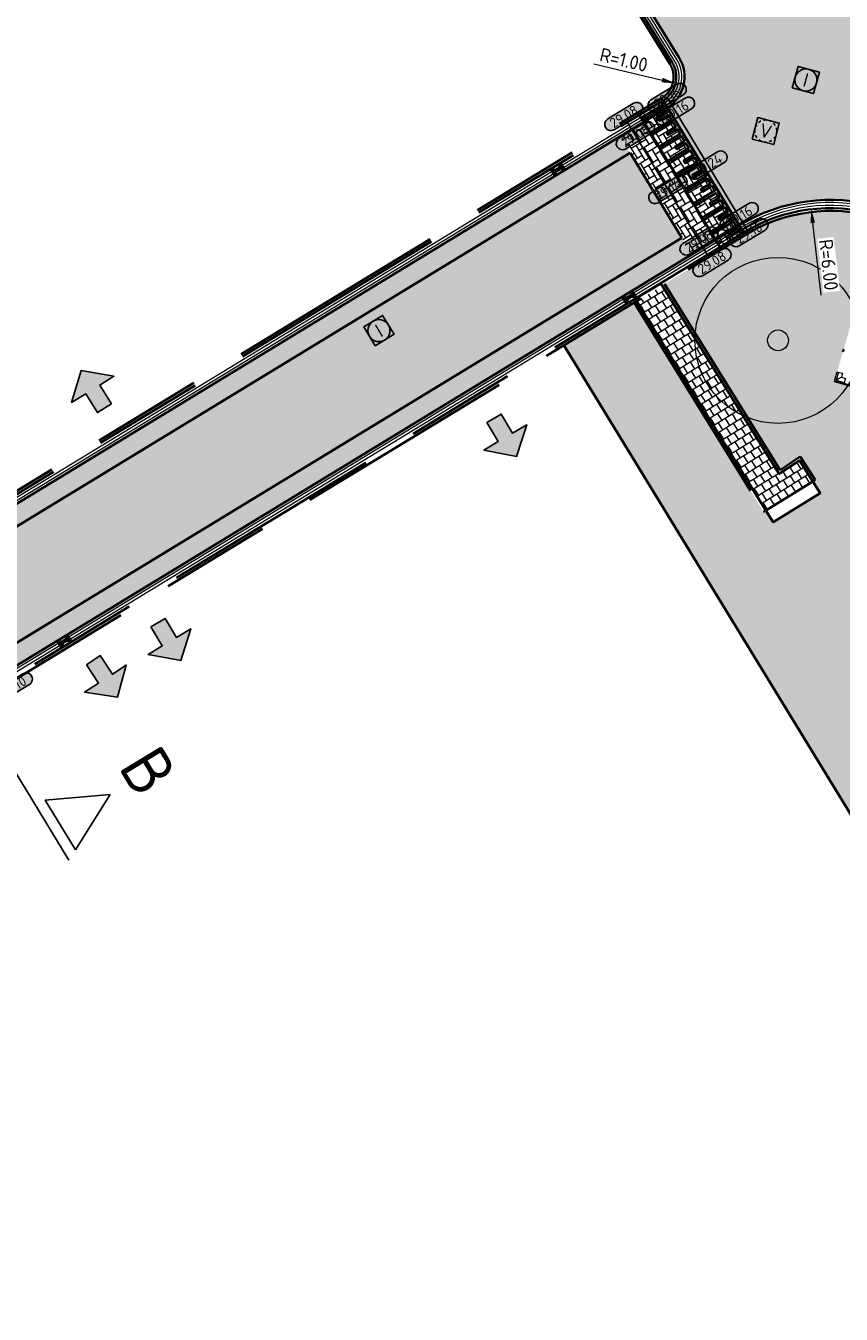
# Model space of a CAD drawing. Header units: metres. Extents: x 199937 to 201628, y 374508 to 375260.
# Tile 98 of 183: x 201229 to 201258, y 374875 to 374922. Entities that reach past the tile are written whole.
import ezdxf
from ezdxf.enums import TextEntityAlignment as Align

# ---------------------------------------------------------------- set-up
doc = ezdxf.new("R2010")
doc.units = ezdxf.units.M
for name, pattern in [('HIDDENX2', [0.75, 0.5, -0.25]), ('VH-GELEIDEBAND', [6, 2, -2, 0, -2]), ('VH-OPSLUITBAND_100X200', [16, 8, -2, 4, -2])]:
    doc.linetypes.add(name, pattern=pattern)
doc.layers.add('000___INRIT-PIJL', color=252, linetype='Continuous')
doc.layers.add('000___OP_DWARSPROFIEL', color=3, linetype='Continuous')
for name, color, linetype, lineweight in [('B-WE-RI-VWA_RIOOLPUT_VALPUT-S', 20, 'Continuous', 25), ('N-WE-GR-BEPLANTING-A', 92, 'Continuous', 0), ('N-WE-GR-GROENSTROOK-G', 90, 'Continuous', 35), ('N-WE-OG-HOOGTELIJN-G', 7, 'Continuous', 25), ('N-WE-RI-ITR_RIOOLPUT-S', 84, 'Continuous', 25), ('N-WE-RI-KOLK-S', 7, 'Continuous', 25), ('N-WE-VH-DREMPEL-G', 30, 'Continuous', 35), ('N-WE-VH-DWARSHELLING-S', 7, 'Continuous', 25), ('N-WE-VH-GOOT-G', 170, 'Continuous', 35), ('N-WE-VH-KANTOPSLUITING_GELEIDEBAND_50 200-G', 20, 'VH-GELEIDEBAND', 35), ('N-WE-VH-KANTOPSLUITING_GELEIDEBAND_50 200_250_HOEKSTUK-S', 20, 'Continuous', 25), ('N-WE-VH-KANTOPSLUITING_OPSLUITBAND_100X200-G', 150, 'VH-OPSLUITBAND_100X200', 35), ('N-WE-VH-KANTVERHARDING_STREKLAAG-G', 60, 'Continuous', 18), ('N-WE-VH-VERHARDING_BETONSTRAATSTEEN-G', 252, 'Continuous', 35), ('N-WE-VH-VERHARDING_TEGEL-A', 252, 'Continuous', 18), ('N-WE-VH-VERHARDING_TEGEL-G', 252, 'Continuous', 35), ('N-WE-VW-MARKERING-G', 7, 'Continuous', 35), ('N-WE-VW-MARKERING-V', 7, 'Continuous', 18), ('X-XX-AL-HOOGTELABEL-S', 7, 'Continuous', 25), ('X-XX-AL-M-200', 7, 'Continuous', 18)]:
    doc.layers.add(name, color=color, linetype=linetype, lineweight=lineweight)
for name, color, linetype, lineweight, true_color in [('N-WE-GR-BOOM-S', 3, 'Continuous', 25, 0x00ff00), ('N-WE-KL-DATA_KAST-G', 80, 'Continuous', 35, 0x3fff00), ('N-WE-VH-VERHARDING_BETONSTRAATSTEEN_HEIDE-A', 7, 'Continuous', 0, 0x986657), ('N-WE-VH-VERHARDING_BETONSTRAATSTEEN_ROOD-A', 7, 'Continuous', 0, 0xa92c0a)]:
    doc.layers.add(name, color=color, linetype=linetype, lineweight=lineweight, true_color=true_color)
doc.styles.add('NLCS-ISO', font='NLCS-ISO.ttf')
doc.styles.add('NLCS-ISO-ANNOTATIEF-T18', font='NLCS-ISO.ttf', dxfattribs={"height": 1.8})
doc.styles.add('NLCS-ISO-M200-T25', font='NLCS-ISO.ttf', dxfattribs={"height": 0.5})
doc.styles.get("Standard").update_dxf_attribs({"font": 'NLCS-ISO.ttf'})
doc.dimstyles.new('NLCS-M200-T25-PIJL_L2_H1', dxfattribs={"dimscale": 0.2, "dimtxt": 2.5, "dimasz": 2.5, "dimexe": 2, "dimexo": 2, "dimgap": 0.7, "dimtad": 1, "dimzin": 0, "dimdsep": 46, "dimtxsty": 'NLCS-ISO-M200-T25', "dimcen": 0, "dimdle": 2, "dimclrd": 256, "dimclre": 256, "dimclrt": 256, "dimadec": 1, "dimazin": 0, "dimtfac": 1, "dimtdec": 3, "dimtofl": 0, "dimtmove": 0, "dimatfit": 3, "dimfxl": 2, "dimfxlon": 1, "dimtfillclr": 256, "dimtolj": 1, "dimtzin": 0, "dimlwd": -1, "dimlwe": -1, "dimarcsym": 0})
pattern_1 = [(121.34211471, (0, 0), (-0.2885869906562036, 0.07012523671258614), [0.63, -0.21]), (31.34211471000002, (-0.3587122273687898, -0.2184617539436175), (-0.2885869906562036, 0.07012523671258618), [0.63, -0.21])]

# ---------------------------------------------------------------- blocks, each defined once
blk = doc.blocks.new('SGR-BOOM_01-SO')
at = {"linetype": 'ByBlock', "lineweight": 18}
h = blk.add_hatch(color=0, dxfattribs=at)
h.dxf.hatch_style = 1
edge = h.paths.add_edge_path()
edge.add_arc((0, 0), 0.25, 0, 360)
at = {"color": 0, "linetype": 'ByBlock', "lineweight": 18}
for radius in [2, 0.25]:
    blk.add_circle((0, 0), radius, dxfattribs=at)
blk = doc.blocks.new('inrit')
h = blk.add_hatch(color=256)
h.dxf.hatch_style = 1
h.paths.add_polyline_path([(0.3000000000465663, 1), (-0.300000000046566, 1), (-0.3000000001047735, 1.799999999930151), (-0.900000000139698, 1.799999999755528), (-2.328301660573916e-10, 2.599999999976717), (0.9000000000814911, 1.799999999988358), (0.2999999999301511, 1.799999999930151)])
at = {"color": 3, "flags": 128}
blk.add_lwpolyline([(0.3000000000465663, 1), (-0.300000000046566, 1), (-0.3000000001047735, 1.799999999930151), (-0.900000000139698, 1.799999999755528), (-2.328301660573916e-10, 2.599999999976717), (0.9000000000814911, 1.799999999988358), (0.2999999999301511, 1.799999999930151), (0.3000000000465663, 1)], dxfattribs=at)
blk = doc.blocks.new('*U193')
for p, q in [((-4.800000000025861, 0.3999999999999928), (-3.75000000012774, 2.500000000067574)), ((-3.75000000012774, 2.500000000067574), (-2.700000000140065, 0.3999999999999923)), ((10.45561646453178, 0.3999999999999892), (11.50561646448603, 2.500000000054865)), ((11.50561646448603, 2.500000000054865), (12.55561646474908, 0.3999999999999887)), ((12.75561646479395, 1.140844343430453e-14), (-5.000000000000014, 1.558858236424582e-14)), ((-2.700000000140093, 0.3999999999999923), (-4.800000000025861, 0.3999999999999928)), ((12.55561646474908, 0.3999999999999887), (10.45561646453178, 0.3999999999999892))]:
    blk.add_line(p, q)
for tag, p in [('A500', (-3.75000000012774, 3.250000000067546)), ('B500', (11.50561646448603, 3.250000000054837))]:
    blk.add_attdef(tag, text='', height=1.75, rotation=1.387420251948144e-09).set_placement(p, align=Align.CENTER)
blk = doc.blocks.new('*U283')
h = blk.add_hatch(color=253)
h.dxf.hatch_style = 1
edge = h.paths.add_edge_path()
edge.add_line((2.726055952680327, 1.132202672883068), (-2.726055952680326, 1.132202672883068))
edge.add_arc((-2.726055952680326, 0), 1.132202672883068, 90, 270)
edge.add_line((-2.726055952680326, -1.132202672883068), (2.726055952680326, -1.132202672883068))
edge.add_arc((2.726055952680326, 3.697785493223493e-32), 1.132202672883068, 270, 450)
blk.add_lwpolyline([(2.726055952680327, 1.132202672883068), (-2.726055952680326, 1.132202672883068, 0.9999999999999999), (-2.726055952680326, -1.132202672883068), (2.726055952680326, -1.132202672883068, 0.9999999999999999)], format="xyb", close=True)
at = {"style": 'NLCS-ISO-ANNOTATIEF-T18'}
blk.add_attdef('HGT', text='', height=1.8, dxfattribs=at).set_placement((-0.002853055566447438, -0.0004570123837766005), align=Align.MIDDLE_CENTER)
blk = doc.blocks.new('SVH-GELEIDEBAND HOEKSTUK_50 200X250_L150_H90INW_HD-MM')
at = {"linetype": 'Continuous', "lineweight": 0}
blk.add_line((150, 0), (300, 150), dxfattribs=at)
blk.add_lwpolyline([(150, 0), (0, 0), (0, 200), (350, 200), (350, -150), (150, -150)], close=True, dxfattribs=at)
blk.add_lwpolyline([(300, -150), (300, 150), (0, 150)], dxfattribs=at)
blk = doc.blocks.new('SRI-PUT_INSPECTIE-SO')
at = {"lineweight": -3, "flags": 128}
blk.add_lwpolyline([(-1.999999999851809, -2.000000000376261), (2.000000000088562, -2.000000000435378), (2.000000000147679, 1.999999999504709), (-2.00000000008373, 1.999999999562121)], close=True, dxfattribs=at)
at = {"lineweight": -3, "ltscale": 1.5}
blk.add_circle((0, -7.105427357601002e-14), 1.999999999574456, dxfattribs=at)
at = {"ltscale": 0.1, "style": 'NLCS-ISO'}
blk.add_text('I', height=2.5, dxfattribs=at).set_placement((-0.002795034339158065, -0.007140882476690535), align=Align.MIDDLE_CENTER)
blk = doc.blocks.new('SRI-PUT_VALPUT-SO')
at = {"lineweight": -3, "flags": 128}
blk.add_lwpolyline([(-1.999999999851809, -2.00000000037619), (2.000000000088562, -2.000000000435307), (2.000000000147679, 1.99999999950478), (-2.00000000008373, 1.999999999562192)], close=True, dxfattribs=at)
at = {"linetype": 'HIDDENX2', "lineweight": -3, "ltscale": 0.25}
blk.add_circle((0, 0), 1.999999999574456, dxfattribs=at)
at = {"ltscale": 0.1, "style": 'NLCS-ISO'}
blk.add_text('V', height=2.5, dxfattribs=at).set_placement((-0.002795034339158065, -0.007140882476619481), align=Align.MIDDLE_CENTER)
blk = doc.blocks.new('*U383')
blk.add_solid([(0, 0), (2.495045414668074, 0.25), (4.990090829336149, 0)])
blk = doc.blocks.new('*D536')
at = {"layer": 'Defpoints', "color": 0, "transparency": 16777216}
for p in [(201256.9517327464, 374915.0191332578), (201257.6469960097, 374909.0595519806)]:
    blk.add_point(p, dxfattribs=at)
at = {"layer": 'X-XX-AL-M-200', "transparency": 16777216}
blk.add_line((201257.3144284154, 374911.9102183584), (201257.0096713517, 374914.5225014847), dxfattribs=at)
blk.add_solid([(201257.0924433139, 374914.5321579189), (201256.9268993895, 374914.5128450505), (201256.9517327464, 374915.0191332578)], dxfattribs=at)
at = {"layer": 'X-XX-AL-M-200', "transparency": 16777216, "insert": (201257.5783919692, 374913.0132361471), "char_height": 0.5, "attachment_point": 5, "rotation": 276.6542237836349, "style": 'NLCS-ISO-M200-T25', "bg_fill": 3, "box_fill_scale": 1.1, "bg_fill_color": 256, "bg_fill_true_color": 13158600, "bg_fill_transparency": 0}
blk.add_mtext('\\A1;R=6.00', dxfattribs=at)
blk = doc.blocks.new('*D537')
at = {"layer": 'Defpoints', "color": 0, "transparency": 16777216}
blk.add_point((201252.0527123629, 374919.5698845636), dxfattribs=at)
at = {"layer": 'X-XX-AL-M-200', "transparency": 16777216}
blk.add_line((201249.104898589, 374920.2708082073), (201251.5662744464, 374919.6855485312), dxfattribs=at)
at = {"layer": 'X-XX-AL-M-200', "transparency": 16777216, "insert": (201250.1825854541, 374920.4154319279), "char_height": 0.5, "attachment_point": 5, "rotation": 346.62473454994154, "style": 'NLCS-ISO-M200-T25', "bg_fill": 3, "box_fill_scale": 1.1, "bg_fill_color": 256, "bg_fill_true_color": 13158600, "bg_fill_transparency": 0}
blk.add_mtext('\\A1;R=1.00', dxfattribs=at)
at = {"layer": 'Defpoints', "color": 0, "transparency": 16777216}
blk.add_point((201251.0798365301, 374919.8012124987), dxfattribs=at)
at = {"layer": 'X-XX-AL-M-200', "transparency": 16777216}
blk.add_solid([(201251.5855517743, 374919.7666215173), (201251.5469971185, 374919.6044755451), (201252.0527123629, 374919.5698845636)], dxfattribs=at)
blk = doc.blocks.new('N-SRI-KOLK_STRAAT_450X300-SO')
h = blk.add_hatch(color=256)
h.dxf.hatch_style = 1
h.paths.add_polyline_path([(-7.127631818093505e-14, 0.7499999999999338), (-1.125000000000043, 1.49999999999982), (-1.125000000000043, 4.75175454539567e-14)])
h.paths.add_polyline_path([(1.1249999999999, 4.75175454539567e-14), (1.1249999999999, 1.49999999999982), (-7.122080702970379e-14, 0.7499999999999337)])
for p, q in [((-1.125000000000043, 4.75175454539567e-14), (1.1249999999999, 1.49999999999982)), ((1.1249999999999, 4.75175454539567e-14), (-1.125000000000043, 1.49999999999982))]:
    blk.add_line(p, q)
at = {"flags": 128}
blk.add_lwpolyline([(-1.125000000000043, 4.75175454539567e-14), (1.1249999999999, 4.75175454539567e-14), (1.1249999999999, 1.49999999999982), (-1.125000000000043, 1.49999999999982)], close=True, dxfattribs=at)

msp = doc.modelspace()

# ---------------------------------------------------------------- hatches: boundary and pattern name
at = {"layer": 'N-WE-GR-BEPLANTING-A', "true_color": 0x52a500}
h = msp.add_hatch(dxfattribs=at)
h.set_pattern_fill('AGR-BEPLANTING_SOORT_02-SO', color=74, scale=0.2, pattern_type=2)
h.set_pattern_definition([(59.99999999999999, (201123.740729, 375003.3732360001), (-0.08660261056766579, 0.1499998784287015), [0.0577352, -0.11547]), (59.99999999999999, (201123.740729, 375003.473236), (-0.08660261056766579, 0.1499998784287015), [0.0577352, -0.11547]), (300.0000000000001, (201123.740729, 375003.473236), (0.1732050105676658, 1.215712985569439e-07), [0.0577352, -0.11547])])
h.paths.add_polyline_path([(201276.7251038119, 374905.9026811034, -1), (201277.1251038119, 374905.9026811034, -1)], flags=16)
edge = h.paths.add_edge_path()
edge.add_line((201257.7960755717, 374908.8088644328), (201259.4742722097, 374914.6734749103))
edge.add_line((201259.4742722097, 374914.6734749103), (201259.2701698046, 374914.7318801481))
edge.add_arc((201257.64699601, 374909.059551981), 5.900000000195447, 74.03118000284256, 121.3421147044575)
edge.add_line((201254.5781285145, 374914.0986046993), (201251.6553022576, 374912.3185545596))
edge.add_line((201251.6553022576, 374912.3185545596), (201255.8284867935, 374905.5938814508))
edge.add_line((201255.8284867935, 374905.5938814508), (201256.5556085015, 374906.0863165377))
edge.add_line((201256.5556085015, 374906.0863165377), (201257.0954477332, 374905.2387585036))
edge.add_line((201257.0954477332, 374905.2387585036), (201257.0111034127, 374905.1850366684))
edge.add_line((201257.0111034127, 374905.1850366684), (201257.2790202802, 374904.764402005))
edge.add_line((201257.2790202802, 374904.764402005), (201255.5741490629, 374903.7118945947))
edge.add_line((201255.5741490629, 374903.7118945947), (201255.3114931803, 374904.1373495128))
edge.add_line((201255.3114931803, 374904.1373495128), (201255.2264021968, 374904.0848183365))
edge.add_line((201255.2264021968, 374904.0848183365), (201250.5564317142, 374911.6493239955))
edge.add_line((201250.5564317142, 374911.6493239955), (201248.017169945, 374910.1028710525))
edge.add_line((201248.017169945, 374910.1028710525), (201259.5500000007, 374891.2340000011))
edge.add_line((201259.5500000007, 374891.2340000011), (201279.2476113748, 374903.1171880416))
edge.add_line((201279.2476113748, 374903.1171880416), (201276.0649480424, 374908.3112547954))
edge.add_arc((201271.0342567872, 374905.2286997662), 5.900000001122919, 31.49787584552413, 74.03117996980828)
edge.add_line((201272.6574305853, 374910.9010279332), (201272.453328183, 374910.9594331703))
edge.add_line((201272.453328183, 374910.9594331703), (201270.775131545, 374905.0948226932))
edge.add_line((201270.775131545, 374905.0948226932), (201257.7960755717, 374908.8088644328))
at = {"layer": 'N-WE-VH-VERHARDING_BETONSTRAATSTEEN_HEIDE-A', "true_color": 0x986657}
h = msp.add_hatch(dxfattribs=at)
h.set_pattern_fill('AVH-HEI_BSS_KEIFRMT_KEPER-SO', color=25, scale=2, angle=121.34211471, pattern_type=2)
h.set_pattern_definition(pattern_1)
h.paths.add_polyline_path([(201253.4975318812, 374913.908845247), (201250.9019509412, 374918.1707657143), (201250.0478742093, 374917.6506186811), (201250.4119771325, 374917.0527649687), (201252.6434551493, 374913.3886982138)])
h = msp.add_hatch(dxfattribs=at)
h.set_pattern_fill('AVH-HEI_BSS_KEIFRMT_KEPER-SO', color=25, scale=2, angle=121.34211471, pattern_type=2)
h.set_pattern_definition(pattern_1)
h.paths.add_polyline_path([(201250.4119771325, 374917.0527649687), (201250.0478742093, 374917.6506186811), (201197.2782054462, 374885.5130066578), (201197.6423083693, 374884.9151529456)])
h = msp.add_hatch(dxfattribs=at)
h.set_pattern_fill('AVH-HEI_BSS_KEIFRMT_KEPER-SO', color=25, scale=2, angle=121.34211471, pattern_type=2)
h.set_pattern_definition(pattern_1)
h.paths.add_polyline_path([(201252.6434551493, 374913.3886982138), (201252.2793522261, 374913.9865519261), (201199.5096834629, 374881.8489399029), (201199.8737863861, 374881.2510861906)])
at = {"layer": 'N-WE-VH-VERHARDING_BETONSTRAATSTEEN_ROOD-A'}
h = msp.add_hatch(dxfattribs=at)
h.set_pattern_fill('AVH-ROO_BSS_KEIFRMT_KEPER-SO', color=36, scale=2, angle=29.03117997, pattern_type=2)
h.set_pattern_definition([(29.03117997, (0, 0), (0.08170474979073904, 0.2855246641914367), [0.63, -0.21]), (299.03117997, (-0.2038199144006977, 0.3672294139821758), (0.08170474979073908, 0.2855246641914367), [0.63, -0.21])])
edge = h.paths.add_edge_path()
edge.add_line((201263.0447961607, 374926.7640627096), (201258.8073366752, 374927.3887984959))
edge.add_arc((201255.8419856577, 374928.836794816), 3.29999999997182, 211.7040694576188, 333.9735025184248, ccw=False)
edge.add_line((201253.0344321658, 374927.1025389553), (201252.3157756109, 374928.2659582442))
edge.add_line((201252.3157756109, 374928.2659582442), (201248.7425257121, 374926.0587235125))
edge.add_line((201248.7425257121, 374926.0587235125), (201252.185842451, 374920.4844042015))
edge.add_arc((201251.0798365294, 374919.8012124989), 1.300000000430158, -58.65788527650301, 31.704069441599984, ccw=False)
edge.add_line((201251.756027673, 374918.6909127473), (201254.351608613, 374914.4289922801))
edge.add_line((201254.351608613, 374914.4289922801), (201254.3700697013, 374914.440235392))
edge.add_arc((201257.6469960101, 374909.0595519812), 6.300000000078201, 74.03117997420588, 121.3421147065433, ccw=False)
edge.add_line((201259.3802154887, 374915.1164447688), (201272.7674762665, 374911.2855925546))
edge.add_arc((201271.0342567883, 374905.2286997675), 6.29999999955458, 31.49787584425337, 74.03117997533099, ccw=False)
edge.add_line((201276.406011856, 374908.5202415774), (201279.4654290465, 374903.5273109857))
edge.add_line((201279.4654290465, 374903.5273109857), (201281.4909110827, 374904.7684246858))
edge.add_arc((201283.4520280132, 374905.9700986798), 2.300000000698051, 121.5259274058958, 211.4978758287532, ccw=False)
edge.add_line((201282.2493940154, 374907.9306270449), (201287.1789282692, 374910.9545187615))
edge.add_line((201287.1789282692, 374910.9545187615), (201284.5796624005, 374915.1918299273))
edge.add_arc((201281.2854910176, 374920.56197284), 6.300000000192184, 253.4236169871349, 301.52592738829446, ccw=False)
edge.add_line((201279.4881430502, 374914.5237992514), (201263.5873717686, 374919.2568892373))
edge.add_arc((201264.5288397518, 374922.4197420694), 3.300000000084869, 143.5464036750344, 253.4236169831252, ccw=False)
edge.add_arc((201255.6505560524, 374928.9154058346), 7.700848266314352, 323.9222265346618, 343.7777241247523)
h = msp.add_hatch(dxfattribs=at)
h.set_pattern_fill('AVH-ROO_BSS_KEIFRMT_KEPER-SO', color=36, scale=2, angle=121.34, pattern_type=2)
h.set_pattern_definition([(121.34, (201109.114271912, 374903.0265801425), (-0.2885844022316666, 0.07013588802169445), [0.63, -0.21]), (31.33999999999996, (201108.7555516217, 374902.8081316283), (-0.2885844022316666, 0.07013588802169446), [0.63, -0.21])])
h.paths.add_polyline_path([(201251.5999835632, 374918.947135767), (201250.7457085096, 374918.4268679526), (201253.660100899, 374913.641909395), (201254.5076527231, 374914.1727692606)])
h = msp.add_hatch(dxfattribs=at)
h.set_pattern_fill('AVH-ROO_BSS_KEIFRMT_KEPER-SO', color=36, scale=2, angle=76.34211471, pattern_type=2)
h.set_pattern_definition([(76.34211471, (201197.6423083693, 374884.9151529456), (-0.1544757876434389, 0.2536478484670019), [0.63, -0.21]), (346.34211471, (201197.2341847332, 374885.0143250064), (-0.1544757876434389, 0.2536478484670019), [0.63, -0.21])])
h.paths.add_polyline_path([(201252.2793522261, 374913.9865519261), (201250.4119771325, 374917.0527649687), (201197.6423083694, 374884.9151529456), (201199.5096834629, 374881.8489399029)])
at = {"layer": 'N-WE-VH-VERHARDING_TEGEL-A'}
h = msp.add_hatch(dxfattribs=at)
h.set_pattern_fill('AVH-TEGEL_300X300_HALFST-SO', color=256, scale=5, angle=-58.17716970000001, pattern_type=2)
h.set_pattern_definition([(301.8228303, (201251.5072082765, 374912.3675459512), (0.2856407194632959, -0.1758106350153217), [0.3, -0.3]), (31.82283029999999, (201251.5072082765, 374912.3675459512), (-0.1581883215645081, 0.2549047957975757), [])])
h.paths.add_polyline_path([(201251.5698915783, 374912.2665380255), (201250.6418409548, 374911.7013396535), (201255.3114931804, 374904.137349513), (201257.0111034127, 374905.1850366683), (201256.5265200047, 374905.9458419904), (201255.7983935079, 374905.4527264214)])
at = {"layer": 'N-WE-VW-MARKERING-V'}
h = msp.add_hatch(color=256, dxfattribs=at)
h.dxf.hatch_style = 1
h.paths.add_polyline_path([(201251.5999835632, 374918.947135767), (201251.5143775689, 374918.8950002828), (201251.5935973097, 374918.7649343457), (201250.8249476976, 374918.2967700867), (201250.8769659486, 374918.2113645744), (201251.6456155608, 374918.6795288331), (201251.7496520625, 374918.5087178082), (201251.4080300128, 374918.3006448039), (201251.4600482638, 374918.2152392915), (201251.8016703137, 374918.4233122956), (201251.9057068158, 374918.2525012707), (201251.1370572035, 374917.7843370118), (201251.1890754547, 374917.6989314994), (201251.9577250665, 374918.1670957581), (201252.0617615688, 374917.9962847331), (201251.7201395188, 374917.788211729), (201251.7721577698, 374917.7028062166), (201252.1137798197, 374917.9108792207), (201252.2178163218, 374917.7400681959), (201251.4491667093, 374917.2719039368), (201251.5011849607, 374917.1864984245), (201252.2698345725, 374917.6546626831), (201252.3738710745, 374917.4838516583), (201252.0322490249, 374917.275778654), (201252.0842672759, 374917.1903731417), (201252.4258893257, 374917.3984461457), (201252.5299258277, 374917.2276351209), (201251.7612762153, 374916.7594708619), (201251.8132944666, 374916.6740653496), (201252.5819440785, 374917.1422296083), (201252.6859805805, 374916.9714185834), (201252.3443585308, 374916.7633455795), (201252.3963767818, 374916.677940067), (201252.7379988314, 374916.8860130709), (201252.8420353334, 374916.715202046), (201252.0733857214, 374916.2470377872), (201252.1254039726, 374916.1616322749), (201252.8940535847, 374916.6297965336), (201252.9980900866, 374916.4589855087), (201252.6564680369, 374916.2509125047), (201252.7084862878, 374916.1655069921), (201253.0501083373, 374916.3735799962), (201253.1541448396, 374916.2027689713), (201252.3854952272, 374915.7346047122), (201252.4375134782, 374915.6491991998), (201253.2061630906, 374916.1173634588), (201253.3101995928, 374915.946552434), (201252.9685775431, 374915.7384794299), (201253.020595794, 374915.6530739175), (201253.3622178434, 374915.8611469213), (201253.4662543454, 374915.6903358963), (201252.6976047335, 374915.2221716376), (201252.7496229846, 374915.1367661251), (201253.5182725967, 374915.604930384), (201253.6223090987, 374915.434119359), (201253.2806870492, 374915.2260463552), (201253.3327053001, 374915.1406408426), (201253.6743273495, 374915.3487138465), (201253.7783638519, 374915.1779028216), (201253.0097142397, 374914.7097385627), (201253.0617324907, 374914.6243330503), (201253.8303821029, 374915.0924973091), (201253.9344186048, 374914.9216862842), (201253.5927965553, 374914.7136132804), (201253.6448148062, 374914.6282077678), (201253.986436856, 374914.8362807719), (201254.0904733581, 374914.6654697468), (201253.3218237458, 374914.1973054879), (201253.3738419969, 374914.1118999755), (201254.142491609, 374914.5800642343), (201254.2465281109, 374914.4092532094), (201253.9049060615, 374914.2011802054), (201253.9569243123, 374914.115774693), (201254.2985463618, 374914.3238476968), (201254.4228379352, 374914.1196459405), (201254.5076527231, 374914.1727692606)])

# ---------------------------------------------------------------- linework, layer by layer
at = {"layer": 'N-WE-GR-GROENSTROOK-G'}
msp.add_lwpolyline([(201279.2476113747, 374903.1171880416), (201259.5500000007, 374891.2340000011), (201248.017169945, 374910.1028710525)], dxfattribs=at)
at = {"layer": 'N-WE-KL-DATA_KAST-G'}
msp.add_lwpolyline([(201255.3114931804, 374904.137349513), (201255.5741490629, 374903.7118945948), (201257.2790202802, 374904.764402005), (201257.0111034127, 374905.1850366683)], close=True, dxfattribs=at)
at = {"layer": 'N-WE-OG-HOOGTELIJN-G'}
msp.add_lwpolyline([(201251.5479688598, 374919.0325434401), (201254.5596674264, 374914.0873615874)], dxfattribs=at)
for points, elevation in [([(201251.748185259, 374919.0573644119), (201254.7002985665, 374914.1710071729)], 29.3648677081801), ([(201250.2983729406, 374918.1743218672), (201253.2504862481, 374913.2879646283)], -13.10009487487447)]:
    msp.add_lwpolyline(points, dxfattribs=dict(at, elevation=elevation))
at = {"layer": 'N-WE-VH-DREMPEL-G'}
for points in [[(201250.693892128, 374918.512396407), (201253.7055906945, 374913.5672145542)], [(201250.7457085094, 374918.4268679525), (201253.6601008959, 374913.641909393)]]:
    msp.add_lwpolyline(points, dxfattribs=at)
at = {"layer": 'N-WE-VH-GOOT-G'}
for points in [[(201248.2169936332, 374926.9094972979), (201238.2983783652, 374942.9665529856, 0.3158615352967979), (201236.9260531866, 374943.5557896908), (201231.3535740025, 374942.3894698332, -0.02494680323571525), (201230.3980526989, 374942.2387581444), (201177.0661344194, 374936.5343625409, 0.362331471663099), (201171.4532963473, 374930.7344176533), (201168.8754464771, 374895.8529764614, 0.0235529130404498), (201168.6308381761, 374891.5412263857, 0.3898503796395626), (201174.3425813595, 374885.2084158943), (201191.7051575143, 374883.5808930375, 0.1615044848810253), (201195.5700519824, 374884.4727125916), (201251.756027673, 374918.6909127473, 0.4160650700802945), (201252.185842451, 374920.4844042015), (201248.7425257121, 374926.0587235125)], [(201279.4654290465, 374903.5273109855), (201276.406011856, 374908.5202415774, 0.1877469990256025), (201272.7674762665, 374911.2855925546), (201259.3802154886, 374915.1164447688, 0.2094161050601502), (201254.3700697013, 374914.440235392), (201197.641662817, 374879.891685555, 0.3496658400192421), (201194.9418536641, 374872.5188592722), (201203.5700273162, 374846.6330093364, 0.08300686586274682), (201211.3376270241, 374831.9775358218, 0.01048548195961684), (201222.5837637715, 374817.8977237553, 0.3384533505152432), (201230.0464565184, 374816.2042217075), (201252.5838921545, 374826.5281762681, 0.0296485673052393), (201263.0765490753, 374832.109114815), (201301.465339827, 374855.5459103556, 0.4146907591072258), (201303.5543079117, 374864.2145619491), (201279.9878960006, 374902.6746514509)]]:
    msp.add_lwpolyline(points, format="xyb", dxfattribs=at)
at = {"layer": 'N-WE-VH-KANTOPSLUITING_GELEIDEBAND_50 200-G'}
msp.add_lwpolyline([(201259.2266694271, 374913.8082045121), (201257.7960755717, 374908.8088644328), (201270.775131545, 374905.0948226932), (201272.2057253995, 374910.0941627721)], dxfattribs=at)
at = {"layer": 'N-WE-VH-KANTOPSLUITING_OPSLUITBAND_100X200-G'}
for points in [[(201251.9306103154, 374920.3267445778), (201238.0431462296, 374942.8088933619, 0.3158615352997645), (201236.9875114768, 374943.2621523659), (201231.4150322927, 374942.0958325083, -0.02494680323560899), (201230.4299587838, 374941.9404596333), (201177.0980405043, 374936.2360640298, 0.3623314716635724), (201171.7524804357, 374930.712306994), (201169.1742983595, 374895.8263706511, 0.0235775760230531), (201168.9308244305, 374891.5383545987, 0.3898503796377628), (201174.3705798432, 374885.5071065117), (201191.7331559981, 374883.8795836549, 0.1615044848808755), (201195.4140078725, 374884.7289356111), (201251.5999835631, 374918.9471357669, 0.4160650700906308)], [(201251.8455329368, 374920.2741913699), (201237.9580688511, 374942.756340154, 0.3158615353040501), (201237.0079975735, 374943.1642732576), (201231.4355183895, 374941.9979534, -0.02494680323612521), (201230.4405941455, 374941.8410267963), (201177.108675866, 374936.1366311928, 0.3623314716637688), (201171.8522084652, 374930.7049367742), (201169.2739154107, 374895.8174987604, 0.02358585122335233), (201169.0308198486, 374891.5373973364, 0.3898503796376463), (201174.3799126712, 374885.6066700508), (201191.742488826, 374883.9791471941, 0.1615044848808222), (201195.3619931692, 374884.8143432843), (201251.5479688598, 374919.0325434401, 0.4160650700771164)]]:
    msp.add_lwpolyline(points, format="xyb", close=True, dxfattribs=at)
for points in [[(201259.6940659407, 374914.714593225), (201259.2976812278, 374914.8280213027, 0.2094161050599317), (201254.5261138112, 374914.1840123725), (201197.7977069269, 374879.6354625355, 0.3496658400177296), (201195.2264601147, 374872.6137232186), (201203.8546337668, 374846.7278732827, 0.08300686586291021), (201211.5759058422, 374832.1598081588, 0.01048548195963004), (201222.8141907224, 374818.0898263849, 0.3384533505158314), (201229.921517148, 374816.4769672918), (201252.4589527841, 374826.8009218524, 0.02964856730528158), (201262.9202258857, 374832.3651676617), (201301.3090166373, 374855.8019632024, 0.2991574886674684), (201304.1238061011, 374861.7605819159, 0.2991574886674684)], [(201304.0465921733, 374861.5734374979, -0.2911166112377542), (201301.2569089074, 374855.8873141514), (201262.8681181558, 374832.4505186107, -0.02964856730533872), (201252.4173063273, 374826.8918370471), (201229.8798706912, 374816.5678824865, -0.3384533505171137), (201222.890999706, 374818.1538605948, -0.01048548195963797), (201211.6553321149, 374832.2205656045, -0.08300686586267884), (201203.9495025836, 374846.7594945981), (201195.3213289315, 374872.645344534, -0.3496658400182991), (201197.8497216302, 374879.5500548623), (201254.5781285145, 374914.0986046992, -0.2094161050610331), (201259.2701698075, 374914.7318801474), (201259.4742722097, 374914.6734749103)]]:
    msp.add_lwpolyline(points, format="xyb", dxfattribs=at)
for points in [[(201251.5698915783, 374912.2665380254), (201255.7983935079, 374905.4527264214), (201256.5265200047, 374905.9458419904), (201257.0111034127, 374905.1850366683)], [(201251.6548598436, 374912.3192674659), (201255.8284867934, 374905.5938814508), (201256.5556085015, 374906.0863165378), (201257.0954477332, 374905.2387585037), (201257.0111034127, 374905.1850366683)], [(201250.6418409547, 374911.7013396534), (201255.3114931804, 374904.137349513)], [(201250.5567499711, 374911.6488084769), (201255.2264021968, 374904.0848183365), (201255.3114931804, 374904.137349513)]]:
    msp.add_lwpolyline(points, dxfattribs=at)
at = {"layer": 'N-WE-VH-KANTVERHARDING_STREKLAAG-G'}
for points in [[(201248.1319162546, 374926.85694409), (201238.2133009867, 374942.9139997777, 0.3158615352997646), (201236.9465392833, 374943.4579105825), (201231.3740600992, 374942.2915907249, -0.02494680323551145), (201230.4086880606, 374942.1393253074), (201177.076769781, 374936.4349297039, 0.3623314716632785), (201171.5530243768, 374930.7270474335), (201168.9750638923, 374895.8441094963, 0.02356110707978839), (201168.7308335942, 374891.5402691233, 0.3898503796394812), (201174.3519141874, 374885.3079794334), (201191.7144903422, 374883.6804565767, 0.161504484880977), (201195.5180372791, 374884.5581202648), (201251.7040129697, 374918.7763204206, 0.4160650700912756), (201252.1007650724, 374920.4318509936), (201248.6574483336, 374926.0061703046)], [(201248.0468388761, 374926.8043908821), (201238.1282236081, 374942.8614465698, 0.3158615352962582), (201236.96702538, 374943.3600314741), (201231.394546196, 374942.1937116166, -0.02494680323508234), (201230.4193234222, 374942.0398924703), (201177.0874051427, 374936.3354968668, 0.3623314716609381), (201171.6527524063, 374930.7196772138), (201169.0746811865, 374895.8352408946, 0.02356932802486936), (201168.8308290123, 374891.539311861, 0.3898503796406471), (201174.3612470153, 374885.4075429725), (201191.7238231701, 374883.7800201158, 0.1615044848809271), (201195.4660225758, 374884.6435279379), (201251.6519982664, 374918.8617280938, 0.4160650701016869), (201252.0156876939, 374920.3792977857), (201248.572370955, 374925.9536170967)], [(201279.3801630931, 374903.4750642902), (201276.3207459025, 374908.467994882, 0.1877469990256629), (201272.7399648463, 374911.1894513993), (201259.3527040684, 374915.0203036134, 0.2094161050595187), (201254.4220844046, 374914.3548277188), (201197.6936775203, 374879.8062778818, 0.3496658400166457), (201195.036722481, 374872.5504805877), (201203.664896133, 374846.6646306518, 0.08300686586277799), (201211.4170532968, 374832.0382932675, 0.01048548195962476), (201222.6605727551, 374817.9617579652, 0.3384533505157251), (201230.0048100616, 374816.2951369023), (201252.5422456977, 374826.6190914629, 0.02964856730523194), (201263.0244413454, 374832.1944657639), (201301.4132320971, 374855.6312613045, 0.4146907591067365), (201303.4690419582, 374864.1623152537), (201279.9026300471, 374902.6224047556)], [(201279.2948971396, 374903.4228175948), (201276.2354799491, 374908.4157481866, 0.1877469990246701), (201272.712453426, 374911.0933102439), (201259.3251926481, 374914.9241624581, 0.2094161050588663), (201254.4740991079, 374914.2694200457), (201197.7456922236, 374879.7208702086, 0.3496658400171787), (201195.1315912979, 374872.5821019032), (201203.7597649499, 374846.6962519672, 0.08300686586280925), (201211.4964795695, 374832.0990507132, 0.01048548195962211), (201222.7373817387, 374818.025792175, 0.3384533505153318), (201229.9631636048, 374816.386052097), (201252.5005992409, 374826.7100066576, 0.02964856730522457), (201262.9723336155, 374832.2798167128), (201301.3611243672, 374855.7166122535, 0.4146907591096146), (201303.3837760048, 374864.1100685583), (201279.8173640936, 374902.5701580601)]]:
    msp.add_lwpolyline(points, format="xyb", dxfattribs=at)
at = {"layer": 'N-WE-VH-VERHARDING_BETONSTRAATSTEEN-G'}
for points in [[(201251.756027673, 374918.6909127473), (201254.351608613, 374914.4289922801)], [(201197.6423083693, 374884.9151529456), (201250.4119771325, 374917.0527649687)], [(201250.4119771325, 374917.0527649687), (201252.2793522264, 374913.9865519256)], [(201252.2793522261, 374913.9865519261), (201199.5096834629, 374881.8489399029)]]:
    msp.add_lwpolyline(points, dxfattribs=at)
at = {"layer": 'N-WE-VH-VERHARDING_TEGEL-G'}
msp.add_lwpolyline([(201255.3114931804, 374904.137349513), (201250.5893088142, 374911.7864321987), (201251.5242388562, 374912.3401028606), (201255.7983935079, 374905.4527264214), (201256.5265200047, 374905.9458419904), (201257.0111034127, 374905.1850366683)], close=True, dxfattribs=at)
at = {"layer": 'N-WE-VW-MARKERING-G'}
msp.add_lwpolyline([(201251.5999835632, 374918.947135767), (201254.5076527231, 374914.1727692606), (201254.4228379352, 374914.1196459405), (201254.2985463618, 374914.3238476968), (201253.9569243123, 374914.115774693), (201253.9049060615, 374914.2011802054), (201254.2465281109, 374914.4092532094), (201254.142491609, 374914.5800642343), (201253.3738419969, 374914.1118999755), (201253.3218237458, 374914.1973054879), (201254.0904733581, 374914.6654697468), (201253.986436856, 374914.8362807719), (201253.6448148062, 374914.6282077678), (201253.5927965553, 374914.7136132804), (201253.9344186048, 374914.9216862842), (201253.8303821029, 374915.0924973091), (201253.0617324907, 374914.6243330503), (201253.0097142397, 374914.7097385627), (201253.7783638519, 374915.1779028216), (201253.6743273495, 374915.3487138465), (201253.3327053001, 374915.1406408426), (201253.2806870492, 374915.2260463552), (201253.6223090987, 374915.434119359), (201253.5182725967, 374915.604930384), (201252.7496229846, 374915.1367661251), (201252.6976047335, 374915.2221716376), (201253.4662543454, 374915.6903358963), (201253.3622178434, 374915.8611469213), (201253.020595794, 374915.6530739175), (201252.9685775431, 374915.7384794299), (201253.3101995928, 374915.946552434), (201253.2061630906, 374916.1173634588), (201252.4375134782, 374915.6491991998), (201252.3854952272, 374915.7346047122), (201253.1541448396, 374916.2027689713), (201253.0501083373, 374916.3735799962), (201252.7084862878, 374916.1655069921), (201252.6564680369, 374916.2509125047), (201252.9980900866, 374916.4589855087), (201252.8940535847, 374916.6297965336), (201252.1254039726, 374916.1616322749), (201252.0733857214, 374916.2470377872), (201252.8420353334, 374916.715202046), (201252.7379988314, 374916.8860130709), (201252.3963767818, 374916.677940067), (201252.3443585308, 374916.7633455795), (201252.6859805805, 374916.9714185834), (201252.5819440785, 374917.1422296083), (201251.8132944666, 374916.6740653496), (201251.7612762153, 374916.7594708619), (201252.5299258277, 374917.2276351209), (201252.4258893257, 374917.3984461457), (201252.0842672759, 374917.1903731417), (201252.0322490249, 374917.275778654), (201252.3738710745, 374917.4838516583), (201252.2698345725, 374917.6546626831), (201251.5011849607, 374917.1864984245), (201251.4491667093, 374917.2719039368), (201252.2178163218, 374917.7400681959), (201252.1137798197, 374917.9108792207), (201251.7721577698, 374917.7028062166), (201251.7201395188, 374917.788211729), (201252.0617615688, 374917.9962847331), (201251.9577250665, 374918.1670957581), (201251.1890754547, 374917.6989314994), (201251.1370572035, 374917.7843370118), (201251.9057068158, 374918.2525012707), (201251.8016703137, 374918.4233122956), (201251.4600482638, 374918.2152392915), (201251.4080300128, 374918.3006448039), (201251.7496520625, 374918.5087178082), (201251.6456155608, 374918.6795288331), (201250.8769659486, 374918.2113645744), (201250.8249476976, 374918.2967700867), (201251.5935973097, 374918.7649343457), (201251.5143775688, 374918.8950002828)], dxfattribs=at)

# ---------------------------------------------------------------- block references
at = {"layer": '000___INRIT-PIJL'}
for p, rotation in [((201231.9484126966, 374906.9789999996), 31.75372271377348), ((201244.987159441, 374908.3261499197, 29.08244414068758), 210.5671010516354), ((201232.8409364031, 374900.9357274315, 29.08465948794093), 211.0985302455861), ((201230.4746330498, 374899.5626548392, 29.06736258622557), 213.0728224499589)]:
    msp.add_blockref('inrit', p, dxfattribs=dict(at, rotation=rotation))
at = {"layer": '000___OP_DWARSPROFIEL', "rotation": 301.3421147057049}
msp.add_blockref('*U193', (201223.5069957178, 374902.3925164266), dxfattribs=at).add_auto_attribs({'A500': 'B', 'B500': 'B'})
at = {"layer": 'B-WE-RI-VWA_RIOOLPUT_VALPUT-S', "xscale": 0.2, "yscale": 0.2, "zscale": 0.2, "rotation": 345.6431591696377}
msp.add_blockref('SRI-PUT_VALPUT-SO', (201255.3093397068, 374917.8436498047, 29.16741936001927), dxfattribs=at)
at = {"layer": 'N-WE-GR-BOOM-S', "color": 3, "true_color": 0x00ff00, "xscale": 1.5, "yscale": 1.5, "zscale": 0.2}
msp.add_blockref('SGR-BOOM_01-SO', (201255.7531211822, 374910.2805674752, 29.13331304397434), dxfattribs=at)
at = {"layer": 'N-WE-RI-ITR_RIOOLPUT-S', "xscale": 0.2, "yscale": 0.2, "zscale": 0.2}
for p, rotation in [((201256.7584517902, 374919.6910355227), 344.668700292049), ((201241.3362300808, 374910.6351558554), 31.21167090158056)]:
    msp.add_blockref('SRI-PUT_INSPECTIE-SO', p, dxfattribs=dict(at, rotation=rotation))
at = {"layer": 'N-WE-RI-KOLK-S', "xscale": 0.2, "yscale": 0.2, "zscale": 0.2}
for p, rotation in [((201247.7160211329, 374916.5817376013), 211.3421147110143), ((201250.4651547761, 374911.7097073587), 31.25370757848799), ((201230.0495878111, 374899.277398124), 31.34211470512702)]:
    msp.add_blockref('N-SRI-KOLK_STRAAT_450X300-SO', p, dxfattribs=dict(at, rotation=rotation))
at = {"layer": 'N-WE-VH-DWARSHELLING-S', "rotation": 301.3421147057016}
msp.add_blockref('*U383', (201248.2043308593, 374916.5278699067), dxfattribs=at)
at = {"layer": 'N-WE-VH-KANTOPSLUITING_GELEIDEBAND_50 200_250_HOEKSTUK-S', "xscale": 0.001, "yscale": 0.001, "zscale": 0.001, "rotation": 164.0311799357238}
msp.add_blockref('SVH-GELEIDEBAND HOEKSTUK_50 200X250_L150_H90INW_HD-MM', (201258.1875924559, 374908.9048567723), dxfattribs=at)
at = {"layer": 'X-XX-AL-HOOGTELABEL-S', "xscale": 0.2, "yscale": 0.2, "zscale": 0.2}
for p, rotation, values in [((201251.748185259, 374919.0573644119, 29.3648677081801), 31.34211470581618, {'HGT': '29.16'}), ((201252.0487673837, 374918.5598389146, 29.3648677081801), 31.34211470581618, {'HGT': '29.16'}), ((201250.1851216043, 374918.3704789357, -13.10009487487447), 31.34211470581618, {'HGT': '29.08'}), ((201250.5989550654, 374917.67679637, -13.10009487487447), 31.34211470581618, {'HGT': '29.08'}), ((201253.2242419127, 374916.6141857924, 29.3648677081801), 31.34211470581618, {'HGT': '29.24'}), ((201251.7744295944, 374915.7311432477, -13.10009487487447), 31.34211470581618, {'HGT': '29.14'}), ((201254.3488869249, 374914.7526660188, 29.3648677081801), 31.34211470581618, {'HGT': '29.16'}), ((201252.8990746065, 374913.8696234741, -13.10009487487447), 31.34211470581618, {'HGT': '29.08'}), ((201254.7002985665, 374914.1710071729, 29.3648677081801), 31.34211470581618, {'HGT': '29.16'}), ((201253.3682686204, 374913.0945670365, -13.10009487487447), 31.34211470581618, {'HGT': '29.08'}), ((201228.1291759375, 374897.7569997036), 31.34211470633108, {'HGT': '29.10'})]:
    msp.add_blockref('*U283', p, dxfattribs=dict(at, rotation=rotation)).add_auto_attribs(values)

# ---------------------------------------------------------------- next in the draw order: dimensions: what is measured, and where the dimension line sits
at = {"layer": 'X-XX-AL-M-200'}
for center, mpoint, picture, middle in [((201251.0798365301, 374919.8012124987), (201252.0527123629, 374919.5698845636), '*D537', (201250.0923675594, 374920.036010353)), ((201257.6469960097, 374909.0595519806), (201256.9517327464, 374915.0191332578), '*D536', (201257.1910191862, 374912.968044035))]:
    dim = msp.add_radius_dim(center=center, mpoint=mpoint, dimstyle='NLCS-M200-T25-PIJL_L2_H1', override={"dimpost": 'R=<>', "dimtfill": 1}, dxfattribs=at)
    dim.commit()
    dim.dimension.update_dxf_attribs({"geometry": picture, "text_midpoint": middle, "dimtype": 164})

doc.saveas('drawing.dxf')
